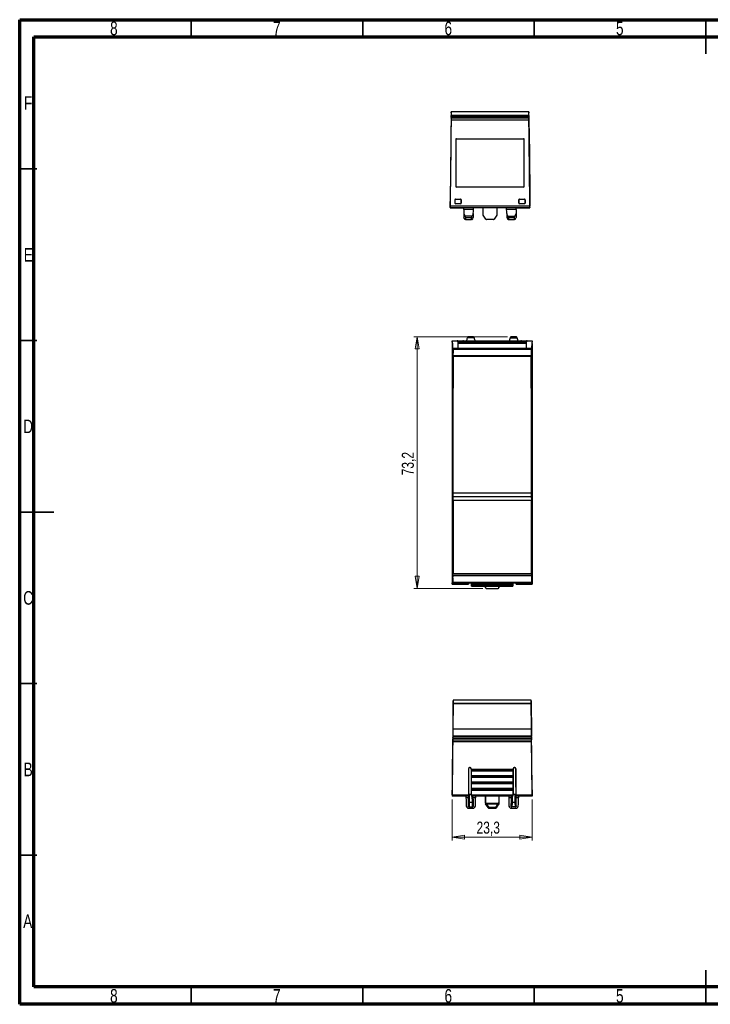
# Model space of a CAD drawing. Header units: millimetres. Extents: x 15 to 415, y 5 to 292.
# Tile 1 of 2: x 15 to 216, y 5 to 292. Entities that reach past the tile are written whole.
import ezdxf

# ---------------------------------------------------------------- set-up
doc = ezdxf.new("R2010")
doc.units = ezdxf.units.MM
doc.styles.add('SLDTEXTSTYLE1', font='TXT', dxfattribs={"width": 0.75})
doc.dimstyles.new('SLDDIMSTYLE0', dxfattribs={"dimtxt": 3.5, "dimasz": 3.556, "dimexe": 0, "dimexo": 0.0625, "dimgap": 0.875, "dimtad": 1, "dimdec": 1, "dimrnd": 1e-09, "dimzin": 12, "dimdsep": 46, "dimtxsty": 'SLDTEXTSTYLE1', "dimblk1": 'CLOSED', "dimblk2": 'CLOSED', "dimsah": 1, "dimcen": 0.09, "dimadec": 0, "dimazin": 3, "dimtfac": 1, "dimtdec": 1, "dimtofl": 0, "dimtmove": 0, "dimatfit": 3, "dimldrblk": 'CLOSED', "dimfxl": 1, "dimfrac": 2, "dimtolj": 1, "dimtzin": 12, "dimarcsym": 0})
doc.dimstyles.new('SLDDIMSTYLE1', dxfattribs={"dimtxt": 3.5, "dimasz": 3.556, "dimexe": 0, "dimexo": 0.0625, "dimgap": 0.875, "dimtad": 1, "dimdec": 1, "dimrnd": 1e-09, "dimzin": 12, "dimdsep": 46, "dimtxsty": 'SLDTEXTSTYLE1', "dimblk1": 'CLOSED', "dimblk2": 'CLOSED', "dimsah": 1, "dimcen": 0.09, "dimadec": 0, "dimazin": 3, "dimtfac": 1, "dimtdec": 1, "dimtmove": 0, "dimatfit": 0, "dimldrblk": 'CLOSED', "dimfxl": 1, "dimfrac": 2, "dimtolj": 1, "dimtzin": 12, "dimarcsym": 0})

# ---------------------------------------------------------------- blocks, each defined once
blk = doc.blocks.new('_Closed')
at = {"color": 0, "linetype": 'ByBlock', "lineweight": -2}
for p, q in [((-1, 0.166667), (0, 0)), ((-1, 0.166667), (-1, -0.166667)), ((0, 0), (-1, -0.166667)), ((0, 0), (-1, 0))]:
    blk.add_line(p, q, dxfattribs=at)
blk = doc.blocks.new('_D')
at = {"color": 7, "linetype": 'Continuous', "lineweight": 0}
for p, q in [((157.18, 199.59), (129.92, 199.59)), ((130.92, 199.59), (130.92, 126.23)), ((150.01, 126.23), (129.92, 126.23))]:
    blk.add_line(p, q, dxfattribs=at)
at = {"color": 7, "linetype": 'Continuous', "lineweight": 18, "xscale": 3.556, "yscale": 3.556}
for p, rotation in [((130.92, 199.59, -0.46), 90), ((130.92, 126.23, -0.46), 270)]:
    blk.add_blockref('_Closed', p, dxfattribs=dict(at, rotation=rotation))
at = {"color": 7, "linetype": 'Continuous', "lineweight": 18, "insert": (126.41, 159.18), "char_height": 3.5, "attachment_point": 1, "rotation": 90, "style": 'SLDTEXTSTYLE1'}
blk.add_mtext('73,2', dxfattribs=at)
blk = doc.blocks.new('_D_3')
at = {"color": 7, "linetype": 'Continuous', "lineweight": 0}
for p, q in [((141.12, 64.66), (141.12, 52.74)), ((164.42, 64.66), (164.42, 52.74)), ((141.12, 53.74), (164.42, 53.74))]:
    blk.add_line(p, q, dxfattribs=at)
at = {"color": 7, "linetype": 'Continuous', "lineweight": 18, "xscale": 3.556, "yscale": 3.556}
for p, rotation in [((141.12, 53.74, 0.05), 179.9995375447), ((164.42, 53.74, 0.05), 359.9995375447)]:
    blk.add_blockref('_Closed', p, dxfattribs=dict(at, rotation=rotation))
at = {"color": 7, "linetype": 'Continuous', "lineweight": 18, "insert": (148.19, 58.25), "char_height": 3.5, "attachment_point": 1, "rotation": 359.9995, "style": 'SLDTEXTSTYLE1'}
blk.add_mtext('23,3', dxfattribs=at)

msp = doc.modelspace()

# ---------------------------------------------------------------- linework, layer by layer
at = {"color": 7, "linetype": 'Continuous', "lineweight": 70}
for p, q in [((15, 5), (15, 292)), ((15, 292), (415, 292)), ((19.16, 10.07), (19.16, 287)), ((19.16, 287), (409.95, 287)), ((410.17, 10.07), (19.16, 10.07)), ((415, 5), (15, 5))]:
    msp.add_line(p, q, dxfattribs=at)
at = {"color": 7, "linetype": 'Continuous', "lineweight": 35}
for p, q in [((65, 287), (65, 292)), ((115, 287), (115, 292)), ((165, 287), (165, 292)), ((215, 292), (215, 282)), ((215, 287), (215, 292)), ((20, 248.5), (15, 248.5)), ((20, 198.5), (15, 198.5)), ((15, 148.5), (25, 148.5)), ((20, 148.5), (15, 148.5)), ((20, 98.5), (15, 98.5)), ((20, 48.5), (15, 48.5)), ((215, 5), (215, 15)), ((65, 10), (65, 5)), ((115, 10), (115, 5)), ((165, 10), (165, 5)), ((215, 10), (215, 5))]:
    msp.add_line(p, q, dxfattribs=at)
at = {"color": 7, "linetype": 'Continuous', "lineweight": 25}
for p, q in [((140.79, 265.04), (140.48, 239.02)), ((140.78, 264.12), (140.78, 263.69)), ((140.78, 264.12), (163.47, 264.12)), ((140.78, 263.69), (140.78, 264.09)), ((163.47, 264.09), (140.78, 264.09)), ((163.47, 265.16), (140.79, 265.16)), ((140.79, 264.84), (140.79, 265.16)), ((163.47, 265.14), (163.47, 264.84)), ((163.78, 239.02), (163.47, 265.04)), ((163.48, 263.69), (163.47, 264.09)), ((163.48, 263.26), (140.77, 263.26)), ((163.49, 262.69), (140.77, 262.69)), ((163.48, 263.73), (140.78, 263.73)), ((140.78, 263.69), (140.78, 263.69)), ((140.78, 263.49), (163.48, 263.49)), ((163.48, 263.69), (163.47, 264.04)), ((163.48, 263.69), (163.48, 263.69)), ((142.13, 257.12), (142.13, 243.42)), ((142.33, 257.32), (161.93, 257.32)), ((143.33, 257.32), (143.33, 257.31)), ((160.93, 257.31), (160.93, 257.32)), ((162.13, 243.42), (162.13, 257.12)), ((161.93, 243.22), (142.33, 243.22)), ((140.48, 237.24), (140.48, 239.02)), ((141.9, 239.49), (141.9, 238.54)), ((141.92, 239.48), (141.9, 239.49)), ((141.9, 238.54), (141.92, 238.55)), ((142.1, 239.69), (143.56, 239.69)), ((142.1, 239.69), (142.12, 239.68)), ((142.12, 238.35), (142.1, 238.34)), ((143.56, 238.34), (142.1, 238.34)), ((142.12, 239.68), (143.54, 239.68)), ((143.54, 238.35), (142.12, 238.35)), ((143.54, 239.68), (143.56, 239.69)), ((143.56, 238.34), (143.54, 238.35)), ((143.76, 239.49), (143.74, 239.48)), ((143.76, 239.49), (143.74, 239.48)), ((143.74, 238.55), (143.76, 238.54)), ((143.76, 238.54), (143.76, 239.49)), ((160.5, 239.49), (160.5, 238.54)), ((160.52, 239.48), (160.5, 239.49)), ((160.5, 238.54), (160.52, 238.55)), ((160.7, 239.69), (162.16, 239.69)), ((160.7, 239.69), (160.72, 239.68)), ((160.72, 238.35), (160.7, 238.34)), ((162.16, 238.34), (160.7, 238.34)), ((160.72, 239.68), (162.14, 239.68)), ((162.14, 238.35), (160.72, 238.35)), ((162.14, 239.68), (162.16, 239.69)), ((162.16, 238.34), (162.14, 238.35)), ((162.36, 239.49), (162.34, 239.48)), ((162.36, 239.49), (162.34, 239.48)), ((162.34, 238.55), (162.36, 238.54)), ((162.36, 238.54), (162.36, 239.49)), ((163.78, 237.24), (163.78, 239.02)), ((163.77, 237.66), (140.48, 237.66)), ((140.48, 237.24), (140.48, 237.2)), ((140.48, 237.24), (163.78, 237.24)), ((140.48, 237.2), (140.48, 237.2)), ((140.48, 237.2), (144.47, 237.2)), ((140.48, 237.2), (144.47, 237.2)), ((144.48, 236.68), (144.47, 237.24)), ((147.28, 236.68), (144.48, 236.68)), ((144.5, 235.55), (144.52, 234.33)), ((147.26, 235.55), (147.24, 234.33)), ((147.28, 236.68), (147.29, 237.24)), ((150.13, 235.11), (150.13, 237.24)), ((154.13, 237.24), (154.13, 235.11)), ((156.98, 236.68), (156.97, 237.24)), ((159.78, 236.68), (156.98, 236.68)), ((157, 235.55), (157.02, 234.33)), ((159.76, 235.55), (159.74, 234.33)), ((159.78, 236.68), (159.79, 237.24)), ((159.79, 237.2), (163.78, 237.2)), ((159.79, 237.2), (163.78, 237.2)), ((163.78, 237.24), (163.78, 237.2)), ((163.78, 237.2), (163.78, 237.2)), ((146.85, 234.7), (144.9, 234.7)), ((144.97, 233.72), (145.06, 233.72)), ((145.04, 234.31), (145.06, 234.22)), ((145.04, 234.31), (146.71, 234.31)), ((146.7, 234.22), (145.06, 234.22)), ((145.06, 233.72), (146.69, 233.72)), ((146.78, 233.72), (146.69, 233.72)), ((146.7, 234.22), (146.71, 234.31)), ((150.92, 233.84), (150.16, 235)), ((153.17, 233.75), (151.09, 233.75)), ((154.1, 235), (153.34, 233.84)), ((157.4, 234.7), (159.35, 234.7)), ((157.47, 233.72), (157.56, 233.72)), ((157.54, 234.31), (159.21, 234.31)), ((157.54, 234.31), (157.56, 234.22)), ((159.2, 234.22), (157.56, 234.22)), ((157.56, 233.72), (159.19, 233.72)), ((159.28, 233.72), (159.19, 233.72)), ((159.2, 234.22), (159.21, 234.31)), ((141.12, 198.38), (164.41, 198.38)), ((142.54, 198.35), (142.54, 198.32)), ((142.74, 198.36), (144.2, 198.36)), ((142.74, 198.36), (142.74, 198.31)), ((144.2, 198.31), (142.74, 198.31)), ((142.77, 198.09), (142.77, 196.2)), ((142.97, 198.1), (162.57, 198.1)), ((142.97, 197.6), (142.97, 198.1)), ((144.2, 198.31), (144.2, 198.36)), ((144.4, 198.32), (144.4, 198.35)), ((147.49, 199.25), (145.54, 199.25)), ((147.35, 199.59), (145.68, 199.59)), ((158.04, 199.25), (159.99, 199.25)), ((159.85, 199.59), (158.18, 199.59)), ((161.14, 198.35), (161.14, 198.32)), ((161.34, 198.36), (162.8, 198.36)), ((161.34, 198.36), (161.34, 198.31)), ((162.8, 198.31), (161.34, 198.31)), ((162.57, 198.1), (162.57, 197.6)), ((162.77, 196.2), (162.77, 198.09)), ((162.8, 198.31), (162.8, 198.36)), ((163, 198.32), (163, 198.35)), ((141.12, 197.96), (141.12, 197.58)), ((141.12, 197.58), (141.12, 127.88)), ((164.12, 196.2), (141.42, 196.2)), ((141.42, 196.01), (164.12, 196.01)), ((162.57, 197.6), (142.97, 197.6)), ((164.42, 197.58), (164.42, 197.96)), ((164.42, 197.58), (164.42, 127.88)), ((141.42, 194.01), (141.42, 194.02)), ((141.42, 194.02), (164.11, 194.02)), ((141.42, 193.98), (141.42, 194.01)), ((164.12, 194.01), (141.42, 194.01)), ((141.42, 193.98), (141.42, 193.85)), ((164.12, 193.98), (141.42, 193.98)), ((164.11, 193.85), (141.42, 193.85)), ((164.12, 194.01), (164.11, 194.02)), ((164.11, 193.85), (164.12, 193.98)), ((164.12, 194.01), (164.12, 193.98)), ((141.42, 154.13), (141.42, 184.64)), ((164.11, 184.64), (164.11, 154.13)), ((141.34, 151.98), (141.42, 152.95)), ((141.42, 153.03), (141.42, 154.13)), ((141.42, 154.13), (164.11, 154.13)), ((141.42, 152.95), (141.42, 153.03)), ((141.42, 153.03), (164.11, 153.03)), ((164.11, 154.13), (164.11, 153.03)), ((164.11, 153.03), (164.12, 152.95)), ((164.12, 152.95), (164.2, 151.98)), ((141.34, 151.98), (164.2, 151.98)), ((141.34, 130.5), (141.33, 130.51)), ((141.33, 130.05), (141.33, 130.51)), ((141.33, 130.01), (141.33, 130.05)), ((141.33, 130.05), (164.2, 130.05)), ((141.34, 130), (141.33, 130.01)), ((141.33, 130.01), (164.2, 130.01)), ((164.2, 130.5), (141.34, 130.5)), ((164.2, 130), (141.34, 130)), ((164.2, 130.51), (164.2, 130.05)), ((164.2, 130.51), (164.2, 130.5)), ((164.2, 130.05), (164.2, 130.01)), ((164.2, 130), (164.2, 130.01)), ((141.12, 127.88), (141.12, 127.88)), ((141.12, 127.46), (145.81, 127.46)), ((141.32, 127.83), (164.21, 127.83)), ((141.33, 128.01), (164.2, 128.01)), ((146.71, 127.34), (158.81, 127.34)), ((146.71, 127.15), (158.8, 127.15)), ((146.71, 127.01), (158.8, 127.01)), ((146.73, 127.44), (146.72, 127.83)), ((146.72, 127.79), (146.72, 127.83)), ((146.72, 127.73), (146.74, 127.25)), ((146.72, 127.64), (146.72, 127.73)), ((146.74, 127.11), (146.72, 127.64)), ((146.72, 127.64), (146.72, 127.46)), ((146.72, 127.59), (146.74, 127.11)), ((146.72, 127.53), (146.72, 127.59)), ((146.74, 127.01), (146.72, 127.53)), ((146.72, 127.46), (146.72, 127.5)), ((146.72, 126.91), (158.8, 126.91)), ((146.73, 127.44), (158.8, 127.44)), ((146.74, 127.25), (158.8, 127.25)), ((146.74, 127.11), (158.8, 127.11)), ((150.31, 127.01), (158.79, 127.01)), ((150.8, 126.91), (150.81, 126.43)), ((150.81, 126.42), (150.8, 126.91)), ((150.8, 126.91), (150.81, 126.42)), ((150.81, 126.43), (150.81, 126.42)), ((150.81, 126.42), (150.81, 126.42)), ((154.72, 126.43), (154.73, 126.91)), ((154.73, 126.91), (154.72, 126.42)), ((154.72, 126.42), (154.73, 126.91)), ((154.72, 126.42), (154.72, 126.43)), ((154.72, 126.42), (154.72, 126.42)), ((158.79, 127.01), (158.81, 127.53)), ((158.8, 127.44), (158.82, 127.83)), ((158.81, 127.73), (158.8, 127.25)), ((158.8, 127.11), (158.81, 127.64)), ((158.81, 127.59), (158.8, 127.11)), ((158.81, 127.73), (158.81, 127.64)), ((158.82, 127.64), (158.81, 127.46)), ((158.81, 127.59), (158.81, 127.53)), ((158.81, 127.5), (158.81, 127.46)), ((158.82, 127.83), (158.82, 127.79)), ((159.72, 127.46), (159.72, 127.49)), ((159.72, 127.46), (164.41, 127.46)), ((164.42, 127.88), (164.42, 127.88)), ((151.01, 126.23), (154.52, 126.23)), ((151.01, 126.23), (151.01, 126.23)), ((154.52, 126.23), (154.52, 126.23)), ((141.42, 93.5), (141.12, 67.48)), ((141.34, 85.26), (141.42, 92.11)), ((164.11, 93.62), (141.42, 93.62)), ((141.42, 92.72), (141.42, 92.8)), ((141.42, 92.8), (164.11, 92.8)), ((141.42, 92.11), (141.42, 92.72)), ((141.42, 92.72), (164.11, 92.72)), ((164.42, 67.48), (164.11, 93.5)), ((164.11, 92.8), (164.11, 92.72)), ((164.11, 92.72), (164.12, 92.11)), ((164.12, 92.11), (164.2, 85.26)), ((141.34, 85.26), (164.2, 85.26)), ((141.32, 81.59), (164.22, 81.59)), ((141.34, 83.12), (141.33, 82.67)), ((141.34, 82.99), (141.33, 82.59)), ((141.33, 82.59), (141.33, 82.67)), ((141.33, 82.59), (141.33, 82.59)), ((141.33, 82.55), (164.2, 82.55)), ((141.33, 82.08), (164.21, 82.08)), ((164.2, 83.12), (141.34, 83.12)), ((164.2, 82.99), (141.34, 82.99)), ((164.2, 82.67), (164.2, 83.12)), ((164.2, 82.99), (164.2, 82.59)), ((164.2, 82.67), (164.2, 82.59)), ((164.2, 82.59), (164.2, 82.59)), ((145.82, 73.57), (145.84, 73.57)), ((146.7, 73.57), (146.71, 73.57)), ((146.71, 73.55), (146.71, 73.57)), ((146.73, 73.37), (146.71, 73.55)), ((146.71, 73.55), (158.82, 73.55)), ((158.82, 72.92), (146.72, 72.92)), ((146.73, 73.37), (158.8, 73.37)), ((146.73, 73.08), (158.8, 73.08)), ((158.8, 73.37), (158.82, 73.55)), ((158.82, 73.55), (158.82, 73.57)), ((158.82, 73.57), (158.84, 73.57)), ((159.7, 73.57), (159.71, 73.57)), ((146.72, 71.7), (158.82, 71.7)), ((146.72, 71.07), (146.74, 71.23)), ((146.72, 69.85), (146.72, 71.07)), ((158.81, 71.07), (146.72, 71.07)), ((146.74, 69.67), (146.72, 69.85)), ((146.72, 69.85), (158.81, 69.85)), ((146.72, 69.22), (146.74, 69.38)), ((146.72, 67.99), (146.72, 69.22)), ((158.81, 69.22), (146.72, 69.22)), ((146.74, 71.52), (158.8, 71.52)), ((146.74, 71.23), (158.8, 71.23)), ((146.74, 69.67), (158.8, 69.67)), ((146.74, 69.38), (158.8, 69.38)), ((158.81, 71.07), (158.8, 71.23)), ((158.8, 69.67), (158.81, 69.85)), ((158.81, 69.22), (158.8, 69.38)), ((158.81, 71.07), (158.81, 69.85)), ((158.81, 69.22), (158.81, 67.99)), ((141.12, 67.48), (141.12, 65.66)), ((141.12, 66.04), (145.81, 66.04)), ((146.71, 66.17), (145.83, 66.17)), ((145.87, 65.78), (145.87, 66.17)), ((145.89, 66.17), (145.87, 65.15)), ((146.09, 66.17), (146.05, 63.78)), ((146.67, 66.17), (146.67, 65.78)), ((146.74, 67.82), (146.72, 67.99)), ((146.72, 67.99), (158.81, 67.99)), ((146.72, 66.04), (146.72, 67.37)), ((158.81, 67.37), (146.72, 67.37)), ((146.72, 66.04), (146.72, 66.04)), ((146.72, 66.04), (158.81, 66.04)), ((146.74, 67.82), (158.79, 67.82)), ((146.74, 67.53), (158.79, 67.53)), ((158.79, 67.82), (158.81, 67.99)), ((158.81, 67.37), (158.81, 66.04)), ((158.82, 66.04), (158.81, 66.04)), ((159.71, 66.17), (158.83, 66.17)), ((158.87, 65.78), (158.87, 66.17)), ((159.49, 63.78), (159.45, 66.17)), ((159.65, 66.17), (159.67, 65.15)), ((159.67, 66.17), (159.67, 65.78)), ((159.72, 66.04), (159.72, 67.05)), ((159.72, 66.04), (164.41, 66.04)), ((164.42, 67.48), (164.42, 65.66)), ((145.83, 65.66), (141.12, 65.66)), ((141.12, 65.66), (141.12, 65.66)), ((145.11, 65.66), (145.12, 65.15)), ((145.87, 65.15), (145.12, 65.15)), ((145.83, 65.66), (145.83, 65.66)), ((146.05, 63.78), (146.02, 62.52)), ((146.99, 63.78), (146.05, 63.78)), ((146.67, 65.78), (146.71, 65.8)), ((146.67, 65.78), (150.77, 65.78)), ((146.71, 65.8), (150.79, 65.8)), ((146.99, 63.78), (146.95, 65.78)), ((147.01, 62.52), (146.99, 63.78)), ((147.17, 65.15), (147.15, 65.78)), ((147.92, 65.15), (147.17, 65.15)), ((147.93, 65.78), (147.92, 65.15)), ((148.13, 65.78), (148.13, 65.7)), ((150.77, 65.7), (148.13, 65.7)), ((150.79, 65.8), (150.77, 65.78)), ((150.77, 65.78), (150.77, 63.57)), ((150.81, 63.58), (150.77, 63.57)), ((150.77, 63.57), (150.81, 63.58)), ((150.79, 63.61), (150.79, 65.8)), ((150.79, 65.8), (154.75, 65.8)), ((150.79, 63.61), (150.81, 63.61)), ((150.8, 63.46), (150.84, 63.47)), ((150.8, 63.46), (151.56, 62.3)), ((150.81, 63.61), (150.81, 63.58)), ((150.81, 63.58), (150.81, 63.58)), ((150.84, 63.47), (150.85, 63.46)), ((151.02, 63.57), (150.85, 63.46)), ((151.58, 62.33), (150.85, 63.46)), ((151.01, 63.58), (151.01, 63.61)), ((151.01, 63.61), (154.52, 63.61)), ((151.02, 63.57), (151.01, 63.58)), ((154.51, 63.57), (151.02, 63.57)), ((151.02, 63.46), (151.02, 63.57)), ((151.02, 63.46), (154.51, 63.46)), ((151.02, 63.46), (151.74, 62.33)), ((153.79, 62.33), (154.51, 63.46)), ((154.68, 63.46), (153.96, 62.33)), ((153.98, 62.3), (154.73, 63.46)), ((154.52, 63.58), (154.51, 63.57)), ((154.51, 63.57), (154.51, 63.46)), ((154.68, 63.46), (154.51, 63.57)), ((154.52, 63.61), (154.52, 63.58)), ((154.68, 63.46), (154.69, 63.47)), ((154.69, 63.47), (154.73, 63.46)), ((154.72, 63.58), (154.72, 63.61)), ((154.72, 63.61), (154.75, 63.61)), ((154.77, 63.57), (154.72, 63.58)), ((154.72, 63.58), (154.77, 63.57)), ((154.75, 63.61), (154.75, 65.8)), ((154.75, 65.8), (154.77, 65.78)), ((154.75, 65.8), (158.83, 65.8)), ((154.77, 63.57), (154.77, 65.78)), ((154.77, 65.78), (158.87, 65.78)), ((157.41, 65.7), (154.77, 65.7)), ((157.41, 65.7), (157.4, 65.78)), ((157.6, 65.78), (157.62, 65.15)), ((158.37, 65.15), (157.62, 65.15)), ((158.37, 65.15), (158.38, 65.78)), ((158.55, 63.78), (158.52, 62.52)), ((158.58, 65.78), (158.55, 63.78)), ((159.49, 63.78), (158.55, 63.78)), ((158.87, 65.78), (158.83, 65.8)), ((159.51, 62.52), (159.49, 63.78)), ((160.42, 65.15), (159.67, 65.15)), ((164.42, 65.66), (159.71, 65.66)), ((160.43, 65.66), (160.42, 65.15)), ((164.42, 65.66), (164.42, 65.66)), ((145.61, 62.17), (147.42, 62.17)), ((146.02, 62.52), (147.01, 62.52)), ((151.56, 62.3), (151.58, 62.33)), ((151.74, 62.24), (151.73, 62.21)), ((151.73, 62.21), (153.81, 62.21)), ((153.79, 62.33), (151.74, 62.33)), ((151.74, 62.24), (151.74, 62.33)), ((151.74, 62.24), (153.79, 62.24)), ((153.79, 62.33), (153.79, 62.24)), ((153.81, 62.21), (153.79, 62.24)), ((153.96, 62.33), (153.98, 62.3)), ((158.11, 62.17), (159.92, 62.17)), ((159.51, 62.52), (158.52, 62.52))]:
    msp.add_line(p, q, dxfattribs=at)
at = {"color": 7, "linetype": 'Continuous', "lineweight": 25, "flags": 128}
for points in [[(140.79, 264.84), (140.78, 264.49), (140.78, 264.12)], [(140.78, 263.73), (140.78, 263.94), (140.78, 264.09)], [(163.47, 264.12), (163.47, 264.57), (163.47, 264.84)], [(163.47, 264.09), (163.47, 263.94), (163.48, 263.73)], [(140.77, 262.69), (140.73, 259.54), (140.69, 256.25), (140.66, 252.81), (140.62, 249.23), (140.57, 245.51), (140.53, 241.65), (140.48, 237.66)], [(140.77, 263.26), (140.77, 262.93), (140.77, 262.69)], [(163.48, 263.26), (163.49, 262.93), (163.49, 262.69)], [(163.49, 262.69), (163.54, 258.09), (163.59, 253.45), (163.65, 248.78), (163.69, 245.08), (163.73, 241.38), (163.77, 237.66)], [(141.92, 238.55), (141.92, 239.07), (141.92, 239.48)], [(143.74, 239.48), (143.74, 238.96), (143.74, 238.55)], [(143.74, 239.48), (143.74, 239.48), (143.74, 239.48)], [(160.52, 238.55), (160.52, 239.07), (160.52, 239.48)], [(162.34, 239.48), (162.34, 238.96), (162.34, 238.55)], [(162.34, 239.48), (162.34, 239.48), (162.34, 239.48)], [(144.48, 236.68), (144.49, 236.08), (144.5, 235.55)], [(147.26, 235.55), (147.27, 236.08), (147.28, 236.68)], [(157, 235.55), (156.99, 236.08), (156.98, 236.68)], [(159.78, 236.68), (159.77, 236.08), (159.76, 235.55)], [(144.97, 233.72), (144.93, 233.73), (144.88, 233.75), (144.82, 233.8), (144.76, 233.87), (144.65, 234.05), (144.52, 234.33)], [(146.69, 233.72), (146.66, 233.75), (146.65, 233.85)], [(150.16, 235), (150.14, 235.05), (150.13, 235.11)], [(154.13, 235.11), (154.12, 235.05), (154.1, 235)], [(159.2, 234.22), (159.17, 234.03), (159.15, 233.86), (159.16, 233.8), (159.16, 233.75), (159.19, 233.72)], [(141.41, 196.07), (141.41, 195.35), (141.41, 194.77)], [(141.42, 194.02), (141.42, 195.02), (141.42, 196.01)], [(164.12, 196.01), (164.11, 195.02), (164.11, 194.02)], [(164.12, 196.07), (164.13, 195.35), (164.13, 194.77)], [(141.42, 193.85), (141.42, 188.7), (141.42, 184.64)], [(164.11, 184.64), (164.11, 189.8), (164.11, 193.85)], [(141.34, 151.98), (141.34, 146.4), (141.34, 140.96), (141.34, 135.66), (141.34, 130.5)], [(164.2, 130.5), (164.2, 135.66), (164.2, 140.96), (164.2, 146.4), (164.2, 151.98)], [(141.32, 129.31), (141.32, 128.56), (141.33, 127.99)], [(141.33, 128.01), (141.33, 129), (141.34, 130)], [(164.2, 130), (164.2, 129), (164.2, 128.01)], [(164.22, 129.31), (164.21, 128.56), (164.21, 127.99)], [(145.82, 127.83), (145.81, 127.6), (145.81, 127.46)], [(146.72, 127.83), (146.73, 127.64), (146.73, 127.44)], [(146.74, 127.25), (146.73, 127.55), (146.72, 127.79)], [(146.72, 127.5), (146.73, 127.23), (146.74, 127.01)], [(158.81, 127.5), (158.8, 127.23), (158.79, 127.01)], [(158.8, 127.25), (158.8, 127.21), (158.8, 127.18), (158.79, 127.16), (158.79, 127.15), (158.79, 127.16), (158.8, 127.18), (158.8, 127.21), (158.8, 127.25)], [(158.8, 127.11), (158.79, 127.07), (158.79, 127.04), (158.79, 127.02), (158.79, 127.01), (158.79, 127.02), (158.79, 127.04), (158.79, 127.07), (158.8, 127.11)], [(158.79, 127.01), (158.79, 126.97), (158.79, 126.94), (158.79, 126.92), (158.79, 126.91), (158.79, 126.92), (158.79, 126.94), (158.79, 126.97), (158.79, 127.01)], [(158.82, 127.83), (158.81, 127.64), (158.8, 127.44)], [(158.8, 127.25), (158.81, 127.55), (158.82, 127.79)], [(158.8, 127.44), (158.8, 127.4), (158.8, 127.36), (158.8, 127.34), (158.8, 127.34), (158.8, 127.34), (158.8, 127.36), (158.8, 127.4), (158.8, 127.44)], [(159.72, 127.49), (159.72, 127.67), (159.72, 127.83)], [(141.42, 92.8), (141.42, 93.45), (141.42, 93.59)], [(164.11, 93.59), (164.11, 93.45), (164.11, 92.8)], [(141.12, 66.04), (141.16, 68.99), (141.2, 71.93), (141.23, 74.84), (141.28, 78.24), (141.32, 81.59)], [(141.32, 81.59), (141.32, 81.85), (141.33, 82.08)], [(141.33, 82.55), (141.33, 82.8), (141.34, 82.99)], [(164.2, 82.99), (164.2, 82.8), (164.2, 82.55)], [(164.22, 81.59), (164.21, 81.85), (164.21, 82.08)], [(164.41, 66.04), (164.37, 69.01), (164.34, 71.83), (164.3, 74.5), (164.27, 77.02), (164.24, 79.38), (164.22, 81.59)], [(145.82, 73.57), (145.81, 69.36), (145.81, 66.04)], [(145.84, 73.57), (145.83, 69.43), (145.83, 66.17)], [(146.71, 66.17), (146.7, 70.32), (146.7, 73.57)], [(146.72, 72.92), (146.73, 73.01), (146.73, 73.08)], [(146.72, 71.7), (146.72, 72.38), (146.72, 72.92)], [(158.82, 72.92), (158.81, 73.01), (158.8, 73.08)], [(158.82, 72.92), (158.82, 72.24), (158.82, 71.7)], [(158.84, 73.57), (158.83, 69.43), (158.83, 66.17)], [(159.71, 66.17), (159.7, 70.32), (159.7, 73.57)], [(159.72, 67.05), (159.72, 70.32), (159.71, 73.57)], [(146.74, 71.52), (146.73, 71.62), (146.72, 71.7)], [(158.8, 71.52), (158.81, 71.62), (158.82, 71.7)], [(146.72, 67.37), (146.73, 67.46), (146.74, 67.53)], [(158.81, 67.37), (158.8, 67.46), (158.79, 67.53)], [(145.83, 65.66), (145.85, 65.73), (145.87, 65.78)], [(150.77, 63.57), (150.78, 63.51), (150.8, 63.46)], [(151.01, 63.58), (150.97, 63.58), (150.94, 63.58), (150.9, 63.58), (150.87, 63.58), (150.85, 63.58), (150.83, 63.58), (150.82, 63.58), (150.81, 63.58)], [(150.84, 63.47), (150.85, 63.48), (150.86, 63.48), (150.87, 63.49), (150.89, 63.51), (150.92, 63.52), (150.95, 63.54), (150.98, 63.56), (151.01, 63.58)], [(150.85, 63.46), (150.86, 63.45), (150.88, 63.44), (150.9, 63.44), (150.92, 63.44), (150.94, 63.44), (150.97, 63.44), (150.99, 63.45), (151.02, 63.46)], [(154.51, 63.46), (154.54, 63.45), (154.57, 63.44), (154.59, 63.44), (154.62, 63.44), (154.64, 63.44), (154.66, 63.44), (154.67, 63.45), (154.68, 63.46)], [(154.72, 63.58), (154.72, 63.58), (154.71, 63.58), (154.69, 63.58), (154.66, 63.58), (154.63, 63.58), (154.6, 63.58), (154.56, 63.58), (154.52, 63.58)], [(154.52, 63.58), (154.56, 63.58), (154.6, 63.58), (154.63, 63.58), (154.66, 63.58), (154.69, 63.58), (154.71, 63.58), (154.72, 63.58), (154.72, 63.58)], [(154.52, 63.58), (154.56, 63.56), (154.59, 63.54), (154.62, 63.52), (154.64, 63.51), (154.66, 63.49), (154.68, 63.48), (154.69, 63.48), (154.69, 63.47)], [(154.73, 63.46), (154.76, 63.51), (154.77, 63.57)], [(159.71, 65.66), (159.69, 65.73), (159.67, 65.78)], [(145.83, 62.63), (145.84, 62.58), (145.88, 62.55), (145.91, 62.54), (145.94, 62.53), (146.02, 62.52)], [(147.01, 62.52), (147.05, 62.52), (147.09, 62.52), (147.12, 62.53), (147.15, 62.54), (147.19, 62.58), (147.21, 62.63)], [(151.74, 62.33), (151.71, 62.32), (151.69, 62.31), (151.66, 62.31), (151.64, 62.31), (151.62, 62.31), (151.6, 62.31), (151.59, 62.32), (151.58, 62.33)], [(153.96, 62.33), (153.95, 62.32), (153.93, 62.31), (153.92, 62.31), (153.9, 62.31), (153.87, 62.31), (153.85, 62.31), (153.82, 62.32), (153.79, 62.33)], [(158.33, 62.63), (158.34, 62.58), (158.38, 62.55), (158.41, 62.54), (158.44, 62.53), (158.52, 62.52)], [(159.51, 62.52), (159.55, 62.52), (159.59, 62.52), (159.62, 62.53), (159.65, 62.54), (159.69, 62.58), (159.71, 62.63)], [(159.92, 62.17), (159.97, 62.18), (160.02, 62.21), (160.07, 62.26), (160.13, 62.33), (160.24, 62.51), (160.38, 62.79)]]:
    msp.add_lwpolyline(points, dxfattribs=at)
at = {"color": 7, "linetype": 'Continuous', "lineweight": 25}
for centre, radius, start, end in [((114.36, 263.69), 26.42, 359.0678, 359.5521), ((160.93, 263.39), 20.16, 179.0389, 179.7283), ((454.74, 266.74), 291.28, 180.5926, 180.6403), ((189.9, 263.69), 26.42, 180.4479, 180.9322), ((142.33, 257.12), 0.2, 90, 180), ((142.33, 257.12), 0.197, 89.3481, 178.269), ((161.93, 257.12), 0.2, 360, 90), ((161.93, 257.12), 0.197, 1.6515, 90.7313), ((142.33, 243.42), 0.2, 180, 270), ((161.93, 243.42), 0.2, 270, 0), ((142.1, 239.49), 0.2, 89.9652, 180.1609), ((142.1, 238.54), 0.2, 180.1602, 269.984), ((142.12, 239.48), 0.2, 89.9662, 180.0943), ((142.12, 238.55), 0.2, 180.0989, 269.977), ((143.54, 239.48), 0.2, 0.1307, 90.0335), ((143.54, 238.55), 0.2, 270.0165, 359.9069), ((143.56, 239.49), 0.2, 359.985, 90.0346), ((143.56, 238.54), 0.2, 270.0224, 359.832), ((160.7, 239.49), 0.2, 89.9652, 180.1609), ((160.7, 238.54), 0.2, 180.1602, 269.984), ((160.72, 239.48), 0.2, 89.9662, 180.0945), ((160.72, 238.55), 0.2, 180.099, 269.977), ((162.14, 239.48), 0.2, 0.1307, 90.0335), ((162.14, 238.55), 0.2, 270.0165, 359.9069), ((162.16, 239.49), 0.2, 359.985, 90.0346), ((162.16, 238.54), 0.2, 270.0224, 359.832), ((215.04, 236.49), 74.57, 179.1027, 179.4293), ((146.55, 236.02), 2.11, 192.9837, 218.6077), ((145.37, 235.94), 1.93, 320.2205, 348.188), ((159.05, 236.02), 2.11, 192.9926, 218.5988), ((157.7, 236.02), 2.11, 321.4041, 347.0045), ((43.21, 235.91), 120.57, 0.633, 0.835), ((144, 234.17), 1.05, 7.8332, 30.8162), ((144.37, 233.96), 0.735, 340.7035, 20.4747), ((148.71, 233.8), 2.06, 168.327, 178.507), ((147.75, 234.17), 1.05, 149.1838, 172.1668), ((146.29, 234.56), 0.975, 300.4065, 346.4467), ((151.09, 233.95), 0.2, 213.1782, 270.0089), ((153.17, 233.95), 0.2, 269.9911, 326.8218), ((157.94, 234.54), 0.944, 192.7598, 240.387), ((156.61, 234.21), 0.935, 6.4064, 32.243), ((156.85, 233.96), 0.755, 341.2435, 19.9348), ((160.14, 234.21), 0.933, 147.7347, 173.6159), ((158.82, 234.54), 0.944, 299.6072, 347.246), ((132.65, 198.28), 8.48, 357.8436, 0.658), ((119.37, 194.85), 22.03, 359.7928, 9.2011), ((142.68, 196.99), 1.37, 87.5208, 95.8718), ((142.69, 199.52), 1.21, 262.905, 272.4281), ((142.91, 197.48), 0.629, 85.1884, 103.5521), ((144.25, 196.64), 1.72, 84.9689, 91.6385), ((144.25, 199.51), 1.2, 267.5539, 277.1247), ((138.52, 200.69), 7.17, 341.1766, 348.4438), ((146.09, 199.22), 0.548, 138.2493, 176.6807), ((146.95, 199.22), 0.547, 3.2726, 41.7974), ((154.53, 200.69), 7.18, 191.5623, 198.8153), ((149.89, 200.99), 8.34, 341.6918, 347.9385), ((158.59, 199.22), 0.549, 138.2884, 176.6416), ((159.44, 199.22), 0.549, 3.3584, 41.7116), ((166.71, 200.61), 6.85, 191.4091, 199.0107), ((161.28, 196.99), 1.37, 87.5208, 95.8718), ((161.29, 199.52), 1.21, 262.905, 272.4281), ((162.62, 197.46), 0.647, 76.7081, 94.5513), ((162.85, 196.64), 1.72, 84.9689, 91.6385), ((162.85, 199.51), 1.2, 267.5539, 277.1247), ((185.19, 194.93), 21.06, 170.5805, 180.4256), ((173.55, 198.29), 9.14, 179.4435, 182.0549), ((144.6, 196.07), 3.18, 177.6409, 180.119), ((137.1, 196.05), 4.32, 359.5344, 2.0446), ((142.91, 196.98), 0.624, 85.1485, 103.6339), ((162.62, 196.98), 0.625, 76.3719, 94.8456), ((170.75, 196.02), 6.63, 178.3923, 180.0287), ((160.94, 196.07), 3.18, 359.881, 2.3591), ((131.76, 129.39), 9.56, 348.3755, 359.5249), ((174.19, 129.43), 9.97, 180.7042, 191.3953), ((129.18, 127.51), 11.94, 359.7481, 1.7468), ((137.81, 127.98), 3.52, 357.6707, 0.585), ((144.64, 127.98), 3.31, 179.8947, 182.5346), ((291.46, 122.44), 145.73, 177.8796, 178.0265), ((137.38, 127.48), 9.34, 0.9886, 2.1933), ((127.08, 126.73), 19.67, 1.7595, 2.0499), ((147.87, 127.43), 1.14, 179.6265, 184.5805), ((127.08, 126.55), 19.67, 1.7595, 2.0499), ((147.88, 127.25), 1.14, 179.6265, 184.5805), ((127.09, 126.41), 19.67, 1.7595, 2.0499), ((147.88, 127.1), 1.14, 179.6265, 184.5805), ((127.09, 126.31), 19.67, 1.7595, 2.0499), ((147.88, 127.01), 1.14, 179.6265, 184.5805), ((151.01, 126.43), 0.2, 180.6506, 269.9988), ((151.01, 126.43), 0.2, 181, 270.0006), ((154.52, 126.43), 0.2, 270.0013, 359.3494), ((154.52, 126.43), 0.2, 269.9994, 359), ((154.52, 126.43), 0.2, 269.9994, 358.9998), ((250.1, 124.59), 91.33, 177.9662, 178.0895), ((147.74, 127.27), 11.98, 0.8992, 2.685), ((167.73, 127.98), 3.52, 179.4152, 182.3292), ((160.9, 127.98), 3.31, 357.4654, 0.1053), ((176.34, 127.51), 11.93, 178.2519, 180.2526), ((-327.2, 84.06), 468.54, 359.8844, 0.1465), ((632.73, 84.06), 468.54, 179.8535, 180.1156), ((64.31, 83.31), 77.03, 359.2588, 359.4372), ((121.06, 82.48), 20.27, 358.8697, 359.5206), ((241.28, 83.31), 77.08, 180.5629, 180.7411), ((184.47, 82.48), 20.27, 180.4794, 181.1303), ((146.27, 73.57), 0.448, 90.0713, 179.7556), ((146.27, 73.57), 0.429, 0.1631, 179.8341), ((146.26, 73.57), 0.45, 0.5306, 89.6351), ((144.79, 73.25), 1.95, 359.3896, 3.3996), ((140.11, 73.32), 6.63, 357.9491, 359.2133), ((161.43, 73.23), 2.63, 176.9971, 183.1429), ((159.27, 73.57), 0.448, 90.1329, 179.7013), ((159.27, 73.57), 0.429, 0.1659, 179.8369), ((159.27, 73.57), 0.448, 0.2449, 89.9282), ((144.8, 71.4), 1.95, 359.3896, 3.3996), ((140.11, 71.47), 6.63, 357.9491, 359.2133), ((144.8, 69.55), 1.95, 359.3896, 3.3996), ((140.12, 69.62), 6.63, 357.9491, 359.2133), ((161.42, 71.38), 2.63, 176.9971, 183.1429), ((161.42, 69.53), 2.63, 176.9971, 183.1429), ((198.71, 65.03), 57.59, 178.9925, 179.371), ((142.82, 65.73), 3.01, 358.6341, 5.8812), ((150.24, 65.79), 3.53, 175.9835, 179.877), ((144.8, 67.7), 1.95, 359.3896, 3.3996), ((140.12, 67.77), 6.63, 357.9491, 359.2133), ((161.42, 67.68), 2.63, 176.9971, 183.1429), ((157.12, 65.86), 1.71, 358.0515, 6.0881), ((165.28, 65.63), 5.57, 175.7743, 179.6925), ((106.76, 65.03), 57.67, 0.6291, 1.0074), ((438.41, 69.09), 293.32, 180.7693, 181.2307), ((-105.54, 68.28), 251.42, 358.7128, 359.2872), ((398.57, 68.28), 251.43, 180.7128, 181.2872), ((-145.38, 69.09), 293.32, 358.7693, 359.2307), ((148.03, 59.61), 6.09, 89.0584, 90.9416), ((150.91, -115.22), 178.83, 89.9679, 90.032), ((151.01, 63.58), 0.2, 180.0053, 213.144), ((154.62, -115.22), 178.83, 89.968, 90.0321), ((154.52, 63.58), 0.2, 326.856, 359.9947), ((154.54, 63.58), 0.182, 359.9938, 0.0322), ((157.51, 59.61), 6.09, 89.0584, 90.9416), ((450.91, 69.09), 293.32, 180.7693, 181.2307), ((-93.04, 68.28), 251.43, 358.7128, 359.2872), ((411.07, 68.28), 251.43, 180.7128, 181.2872), ((-132.88, 69.09), 293.32, 358.7693, 359.2307), ((146.08, 63), 0.944, 192.754, 240.3928), ((146.96, 63), 0.944, 299.613, 347.2402), ((151.73, 62.41), 0.2, 213.1782, 270.0089), ((151.74, 62.44), 0.2, 213.1593, 269.99), ((153.79, 62.44), 0.2, 270.01, 326.8407), ((153.81, 62.41), 0.2, 269.9911, 326.8218), ((158.6, 63.02), 0.975, 193.5533, 239.5935)]:
    msp.add_arc(centre, radius, start, end, dxfattribs=at)

# ---------------------------------------------------------------- texts
at = {"color": 7, "linetype": 'Continuous', "lineweight": 0, "char_height": 3.97, "attachment_point": 2, "style": 'SLDTEXTSTYLE1'}
for s, insert in [('8', (42.46, 291.45)), ('7', (89.96, 291.45)), ('6', (139.96, 291.45)), ('5', (189.96, 291.45)), ('F', (17.46, 269.7)), ('E', (17.51, 225.45)), ('D', (17.45, 175.45)), ('C', (17.46, 125.45)), ('B', (17.47, 75.45)), ('A', (17.34, 31.2)), ('8', (42.46, 9.45)), ('7', (89.96, 9.45)), ('6', (139.96, 9.45)), ('5', (189.96, 9.45))]:
    msp.add_mtext(s, dxfattribs=dict(at, insert=insert))

# ---------------------------------------------------------------- dimensions: what is measured, and where the dimension line sits
at = {"color": 7, "linetype": 'Continuous', "lineweight": 18}
for base, p1, p2, angle, dimstyle, picture, middle in [((130.92, 126.23), (158.18, 199.59), (151.01, 126.23), 90, 'SLDDIMSTYLE0', '_D', (130.92, 163.7)), ((164.42, 53.74), (141.12, 65.66), (164.42, 65.66), 359.9995, 'SLDDIMSTYLE1', '_D_3', (152.71, 53.74))]:
    dim = msp.add_linear_dim(base=base, p1=p1, p2=p2, angle=angle, dimstyle=dimstyle, dxfattribs=at)
    dim.commit()
    dim.dimension.update_dxf_attribs({"geometry": picture, "text_midpoint": middle, "dimtype": 160})

doc.saveas('drawing.dxf')
